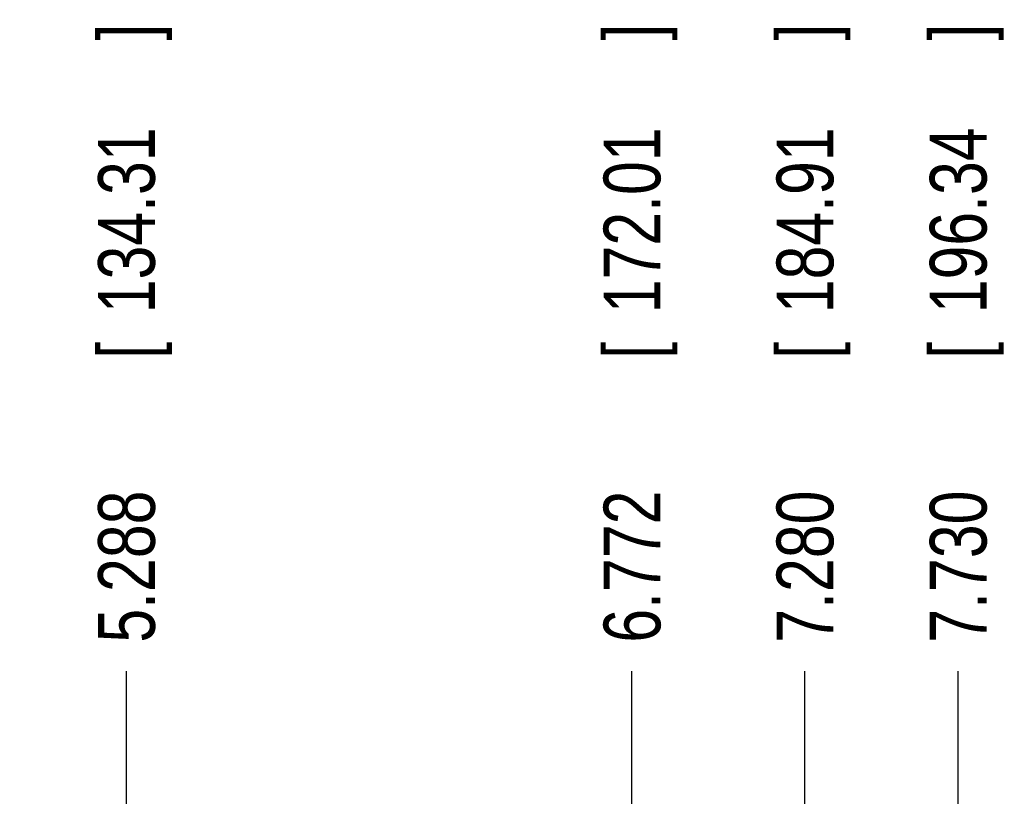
# Model space of a CAD drawing. Header units: inches. Extents: x 0 to 34, y 0 to 22.
# Tile 8 of 24: x 10.1 to 12.3, y 7.3 to 9. Entities that reach past the tile are written whole.
import ezdxf

# ---------------------------------------------------------------- set-up
doc = ezdxf.new("R2010")
doc.units = ezdxf.units.IN
doc.header["$LTSCALE"] = 1.87
doc.header["$MEASUREMENT"] = 0
doc.layers.get('0').update_dxf_attribs({"linetype": 'CONTINUOUS'})
doc.layers.add('DIMENSIONS', color=7, linetype='CONTINUOUS')
doc.styles.get("Standard").update_dxf_attribs({"font": 'txt', "width": 0.8})
doc.dimstyles.new('DIMSTYLE_2', dxfattribs={"dimtxt": 0.125, "dimasz": 0.18, "dimexe": 0.18, "dimexo": 0.0625, "dimgap": 0.09, "dimtad": 0, "dimtih": 1, "dimtoh": 1, "dimdec": 3, "dimlfac": 1.333333, "dimzin": 4, "dimdsep": 46, "dimtxsty": 'STANDARD', "dimblk": '_FILLED', "dimblk1": '_FILLED', "dimblk2": '_FILLED', "dimcen": 0.09, "dimadec": 0, "dimazin": 0, "dimtp": 0.01, "dimtm": 0.01, "dimtfac": 1, "dimtdec": 3, "dimtofl": 0, "dimtmove": 0, "dimatfit": 3, "dimldrblk": '_FILLED', "dimfxl": 1, "dimtolj": 1, "dimtzin": 4, "dimarcsym": 0})

# ---------------------------------------------------------------- blocks, each defined once
blk = doc.blocks.new('*D20')
at = {"layer": 'DIMENSIONS', "color": 2, "linetype": 'CONTINUOUS'}
blk.add_line((10.3222, 6.4208), (10.3222, 7.5921), dxfattribs=at)
at = {"layer": 'DIMENSIONS', "color": 2, "linetype": 'CONTINUOUS', "width": 0.8}
for s, p in [(']', (10.3847, 8.9796)), ('134.31', (10.3847, 8.3796)), ('[', (10.3847, 8.2796)), ('5.288', (10.3847, 7.6546))]:
    blk.add_text(s, height=0.125, rotation=90, dxfattribs=at).set_placement(p)
blk = doc.blocks.new('_FILLED')
at = {"color": 0, "linetype": 'BYBLOCK'}
blk.add_solid([(0, 0), (-1, 0.174), (-1, -0.174)], dxfattribs=at)
blk = doc.blocks.new('*D21')
at = {"layer": 'DIMENSIONS', "color": 2, "linetype": 'CONTINUOUS'}
blk.add_line((11.4354, 6.4208), (11.4354, 7.5921), dxfattribs=at)
at = {"layer": 'DIMENSIONS', "color": 2, "linetype": 'CONTINUOUS', "width": 0.8}
for s, p in [(']', (11.4979, 8.9796)), ('172.01', (11.4979, 8.3796)), ('[', (11.4979, 8.2796)), ('6.772', (11.4979, 7.6546))]:
    blk.add_text(s, height=0.125, rotation=90, dxfattribs=at).set_placement(p)
blk = doc.blocks.new('*D22')
at = {"layer": 'DIMENSIONS', "color": 2, "linetype": 'CONTINUOUS'}
blk.add_line((11.8163, 6.5895), (11.8163, 7.5921), dxfattribs=at)
at = {"layer": 'DIMENSIONS', "color": 2, "linetype": 'CONTINUOUS', "width": 0.8}
for s, p in [(']', (11.8788, 8.9796)), ('184.91', (11.8788, 8.3796)), ('[', (11.8788, 8.2796)), ('7.280', (11.8788, 7.6546))]:
    blk.add_text(s, height=0.125, rotation=90, dxfattribs=at).set_placement(p)
blk = doc.blocks.new('*D23')
at = {"layer": 'DIMENSIONS', "color": 2, "linetype": 'CONTINUOUS'}
blk.add_line((12.1538, 6.5895), (12.1538, 7.5921), dxfattribs=at)
at = {"layer": 'DIMENSIONS', "color": 2, "linetype": 'CONTINUOUS', "width": 0.8}
for s, p in [(']', (12.2163, 8.9796)), ('196.34', (12.2163, 8.3796)), ('[', (12.2163, 8.2796)), ('7.730', (12.2163, 7.6546))]:
    blk.add_text(s, height=0.125, rotation=90, dxfattribs=at).set_placement(p)

msp = doc.modelspace()

# ---------------------------------------------------------------- dimensions: what is measured, and where the dimension line sits
at = {"layer": 'DIMENSIONS', "color": 2, "linetype": 'CONTINUOUS'}
for feature_location, offset, picture, middle in [((10.32218, 6.42079), (0, 1.17127), '*D20', (10.32218, 8.36706)), ((11.43537, 6.42079), (0, 1.17127), '*D21', (11.43537, 8.36706)), ((11.81627, 6.58954), (0, 1.00252), '*D22', (11.81627, 8.36706)), ((12.15377, 6.58954), (0, 1.00252), '*D23', (12.15377, 8.36706))]:
    dim = msp.add_ordinate_dim(feature_location=feature_location, offset=offset, dtype=1, origin=(6.35627, 6.87456), dimstyle='DIMSTYLE_2', dxfattribs=at)
    dim.commit()
    dim.dimension.update_dxf_attribs({"geometry": picture, "text_midpoint": middle})

doc.saveas('drawing.dxf')
